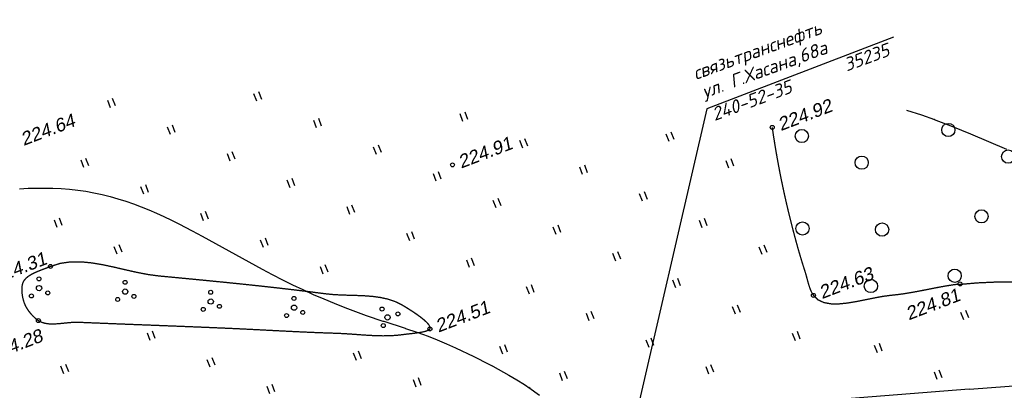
# Model space of a CAD drawing. Header units: millimetres. Extents: x -10 to 1169, y 1 to 1686.
# Tile 206 of 224: x 640 to 714, y 1576 to 1604. Entities that reach past the tile are written whole.
import ezdxf

# ---------------------------------------------------------------- set-up
doc = ezdxf.new("R2010")
doc.units = ezdxf.units.MM
doc.linetypes.add('AHIDDEN1', pattern=[2, 0.5, -1.5])
for name, color, linetype in [('CONTURS', 7, 'Continuous'), ('IZOLINES', 32, 'Continuous'), ('PDIGIT', 170, 'Continuous'), ('PICKETS', 7, 'Continuous'), ('УЧАСТКИ', 7, 'Continuous')]:
    doc.layers.add(name, color=color, linetype=linetype)
doc.styles.add('ITALICC', font='isocpeui.ttf', dxfattribs={"height": 2})
doc.styles.get("Standard").update_dxf_attribs({"font": 'arial.ttf'})

# ---------------------------------------------------------------- blocks, each defined once
blk = doc.blocks.new('401')
at = {"layer": 'CONTURS'}
for p, q in [((0, 0), (0, 1.2)), ((0.8, 0), (0.8, 1.2))]:
    blk.add_line(p, q, dxfattribs=at)
blk = doc.blocks.new('394')
at = {"layer": 'CONTURS', "color": 7, "linetype": 'Continuous'}
for centre, radius in [((0.52, 1.35), 0.3), ((0.03, 0.04), 0.4), ((-1.46, -0.66), 0.3), ((1, -1.11), 0.3)]:
    blk.add_circle(centre, radius, dxfattribs=at)
blk = doc.blocks.new('372')
at = {"layer": 'CONTURS'}
blk.add_circle((0, 0), 1, dxfattribs=at)

msp = doc.modelspace()

# ---------------------------------------------------------------- linework, layer by layer
at = {"layer": 'CONTURS', "color": 1}
msp.add_lwpolyline([(705.60049, 1602.29049), (691.49964, 1596.87768), (685.62753, 1571.48179)], dxfattribs=at)
at = {"layer": 'CONTURS', "linetype": 'AHIDDEN1', "const_width": 0.1, "flags": 128}
for points in [[(710.48691, 1583.58158), (710.65714, 1583.60343), (711.94714, 1583.71637), (713.24138, 1583.77489), (714.53909, 1583.78786), (715.83948, 1583.76414), (717.14178, 1583.71262), (718.44522, 1583.64217), (719.74903, 1583.56165), (721.05242, 1583.47994), (722.35463, 1583.40591), (723.65488, 1583.34844), (725.14778, 1583.23452), (726.65977, 1583.02416), (728.18259, 1582.75639), (729.70796, 1582.47023), (731.22762, 1582.20469), (732.73331, 1581.9988), (734.21676, 1581.89156), (735.6697, 1581.92201), (737.08386, 1582.12915), (738.45098, 1582.55202), (738.79, 1582.6901), (739.13393, 1582.83303), (739.47992, 1582.98208), (739.82513, 1583.1385), (740.1667, 1583.30359), (740.50177, 1583.47861), (740.8275, 1583.66483), (741.14103, 1583.86353), (741.43951, 1584.07598), (741.72009, 1584.30345), (742.05692, 1584.62915), (742.36398, 1584.98819), (742.64581, 1585.37508), (742.90697, 1585.78432), (743.15202, 1586.21043), (743.38549, 1586.64791), (743.61195, 1587.09128), (743.83594, 1587.53504), (744.06203, 1587.9737), (744.29476, 1588.40178), (744.57262, 1588.90162), (744.84443, 1589.40524), (745.11038, 1589.91235), (745.37069, 1590.42267), (745.62557, 1590.9359), (745.87525, 1591.45178), (746.11992, 1591.97), (746.35981, 1592.49029), (746.59512, 1593.01236), (746.82608, 1593.53592), (746.98499, 1593.9032), (747.14153, 1594.27153), (747.29569, 1594.64092), (747.44747, 1595.01136), (747.59687, 1595.38287), (747.7439, 1595.75543), (747.88855, 1596.12905), (748.03082, 1596.50372), (748.17072, 1596.87946), (748.30824, 1597.25625)], [(696.44772, 1595.47345), (696.55171, 1594.77614), (696.66265, 1594.0805), (696.78056, 1593.38651), (696.90541, 1592.69418), (697.03723, 1592.00351), (697.176, 1591.31449), (697.32173, 1590.62713), (697.47442, 1589.94143), (697.63406, 1589.25739), (697.80066, 1588.57501), (697.9004, 1588.17844), (698.00183, 1587.78209), (698.10523, 1587.38611), (698.2109, 1586.99065), (698.31912, 1586.59585), (698.43016, 1586.20184), (698.54432, 1585.80878), (698.66186, 1585.41681), (698.78308, 1585.02607), (698.90827, 1584.63671), (698.96744, 1584.44509), (699.02327, 1584.24731), (699.07752, 1584.04612), (699.13194, 1583.84425), (699.18831, 1583.64446), (699.24839, 1583.44948), (699.31395, 1583.26206), (699.38674, 1583.08494), (699.46853, 1582.92087), (699.56109, 1582.77259), (699.91078, 1582.43193), (700.36124, 1582.22572), (700.89455, 1582.13201), (701.49276, 1582.12883), (702.13795, 1582.19422), (702.8122, 1582.30621), (703.49758, 1582.44284), (704.17615, 1582.58215), (704.83, 1582.70218), (705.44118, 1582.78096), (705.96395, 1582.83667), (706.48531, 1582.90994), (707.00558, 1582.99669), (707.52508, 1583.09283), (708.04413, 1583.1943), (708.56305, 1583.29701), (709.08215, 1583.3969), (709.60176, 1583.48987), (710.1222, 1583.57187), (710.47355, 1583.61696)], [(670.57273, 1580.2388), (670.5886, 1580.36752), (670.51226, 1580.52695), (670.35925, 1580.71006), (670.14509, 1580.90979), (669.88533, 1581.11909), (669.5955, 1581.33091), (669.29112, 1581.53821), (668.98774, 1581.73394), (668.70088, 1581.91105), (668.44609, 1582.06249), (667.94099, 1582.30945), (667.40499, 1582.48897), (666.8435, 1582.61271), (666.26196, 1582.69234), (665.66577, 1582.73953), (665.06038, 1582.76594), (664.4512, 1582.78323), (663.84366, 1582.80307), (663.24319, 1582.83712), (662.65521, 1582.89705), (661.40096, 1583.05837), (660.14558, 1583.21111), (658.88921, 1583.35627), (657.63201, 1583.49485), (656.37412, 1583.62783), (655.1157, 1583.75619), (653.85689, 1583.88095), (652.59784, 1584.00307), (651.3387, 1584.12357), (650.07962, 1584.24341), (649.25438, 1584.35423), (648.41673, 1584.51612), (647.57193, 1584.70666), (646.72526, 1584.90343), (645.88198, 1585.08401), (645.04736, 1585.22597), (644.22665, 1585.30689), (643.42513, 1585.30435), (642.64806, 1585.19592), (641.90071, 1584.95919), (641.67319, 1584.86801), (641.42878, 1584.77557), (641.17536, 1584.67956), (640.92084, 1584.57766), (640.67312, 1584.46755), (640.44008, 1584.34691), (640.22964, 1584.21341), (640.04969, 1584.06474), (639.90812, 1583.89857), (639.81283, 1583.7126), (639.77567, 1583.58059), (639.75193, 1583.43642), (639.74068, 1583.2828), (639.74099, 1583.12246), (639.75195, 1582.95811), (639.77261, 1582.79248), (639.80205, 1582.62828), (639.83935, 1582.46824), (639.88358, 1582.31508), (639.9338, 1582.17152), (639.99829, 1582.02175), (640.07599, 1581.87234), (640.16535, 1581.72476), (640.26483, 1581.5805), (640.37286, 1581.44106), (640.48791, 1581.30792), (640.60841, 1581.18256), (640.73282, 1581.06648), (640.85958, 1580.96115), (640.98715, 1580.86807), (641.23123, 1580.73903), (641.49987, 1580.65869), (641.78875, 1580.61848), (642.09352, 1580.6098), (642.40985, 1580.62406), (642.7334, 1580.65267), (643.05985, 1580.68703), (643.38485, 1580.71857), (643.70408, 1580.73869), (644.01319, 1580.73879), (645.13632, 1580.6922), (646.2595, 1580.64693), (647.38272, 1580.60259), (648.50597, 1580.55884), (649.62923, 1580.51529), (650.75247, 1580.47158), (651.8757, 1580.42734), (652.99888, 1580.3822), (654.12201, 1580.3358), (655.24507, 1580.28776), (656.06552, 1580.25038), (656.88587, 1580.21043), (657.70617, 1580.16884), (658.52643, 1580.12653), (659.3467, 1580.08442), (660.167, 1580.04343), (660.98737, 1580.00449), (661.80784, 1579.96852), (662.62844, 1579.93644), (663.4492, 1579.90918), (663.95953, 1579.88748), (664.47101, 1579.85597), (664.98318, 1579.81928), (665.49554, 1579.78207), (666.00761, 1579.74899), (666.51891, 1579.72468), (667.02896, 1579.71378), (667.53728, 1579.72096), (668.04339, 1579.75084), (668.5468, 1579.80809), (668.76421, 1579.83661), (669.00259, 1579.8643), (669.25284, 1579.8927), (669.50587, 1579.9233), (669.75257, 1579.95765), (669.98384, 1579.99727), (670.19059, 1580.04366), (670.36373, 1580.09837), (670.49414, 1580.16291), (670.57273, 1580.2388)]]:
    msp.add_lwpolyline(points, dxfattribs=at)
at = {"layer": 'IZOLINES'}
for points in [[(706.60088, 1596.78596), (707.72091, 1596.42129), (708.70839, 1596.07152), (708.67799, 1596.08124), (710.06317, 1595.55334), (711.43526, 1594.99278), (714.16121, 1593.82828)], [(639.56153, 1590.8409), (640.2169, 1590.8681), (640.21796, 1590.86813), (640.21779, 1590.86874), (640.84252, 1590.88428), (641.46732, 1590.8881), (642.09188, 1590.87691), (642.71569, 1590.84838), (643.33809, 1590.80072), (643.95835, 1590.73275), (644.57567, 1590.64386), (645.18933, 1590.53393), (645.79865, 1590.40331), (646.40307, 1590.25264), (647.00217, 1590.08287), (647.59567, 1589.89509), (648.18341, 1589.69056), (648.76539, 1589.47059), (649.34173, 1589.23656), (649.91264, 1588.98986), (650.47845, 1588.73187), (651.03955, 1588.46395), (651.59642, 1588.18743), (652.61634, 1587.65802), (652.60629, 1587.66509), (653.3651, 1587.25467), (654.87474, 1586.41944), (656.38186, 1585.57966), (657.89692, 1584.75458), (658.66008, 1584.35263), (659.42801, 1583.96001), (660.20127, 1583.57812), (660.9802, 1583.20813), (661.76495, 1582.85088), (662.55554, 1582.50696), (663.3518, 1582.17663), (664.15342, 1581.85978), (664.95998, 1581.55592), (665.7709, 1581.26413), (667.02718, 1580.8345), (667.0983, 1580.81083), (667.09843, 1580.81078), (667.09624, 1580.81114), (668.70034, 1580.28666), (668.72671, 1580.27806), (668.72363, 1580.27813), (669.58781, 1579.9928), (670.44606, 1579.68707), (670.4479, 1579.68636), (670.4479, 1579.68636), (670.4479, 1579.68636), (670.4479, 1579.68636), (670.44791, 1579.68635), (670.44756, 1579.68488), (671.11782, 1579.41931), (671.13246, 1579.41323), (671.13248, 1579.41322), (671.1331, 1579.4123), (671.83027, 1579.11456), (672.52194, 1578.80442), (673.89179, 1578.15581), (675.03129, 1577.58026), (675.28519, 1577.44684), (675.30219, 1577.43783), (675.30227, 1577.43778), (675.33435, 1577.41878), (676.54319, 1576.75083), (677.13647, 1576.39773), (677.72066, 1576.03009), (678.15386, 1575.74226), (678.05528, 1575.80735), (678.87075, 1575.23153)]]:
    msp.add_lwpolyline(points, dxfattribs=at)
at = {"layer": 'PICKETS', "color": 7, "lineweight": -2}
for centre in [(696.44772, 1595.47345), (672.28463, 1592.6389), (641.90071, 1584.95919), (710.64377, 1583.6388), (699.56109, 1582.77259), (640.98715, 1580.86807), (670.57273, 1580.2388)]:
    msp.add_circle(centre, 0.15, dxfattribs=at)
at = {"layer": 'УЧАСТКИ', "color": 6, "linetype": 'Continuous', "lineweight": -2}
for p, q in [((793.61093, 1582.1188), (711.34404, 1575.6496)), ((711.33068, 1575.68497), (579.84392, 1565.34528))]:
    msp.add_line(p, q, dxfattribs=at)

# ---------------------------------------------------------------- block references
at = {"layer": 'CONTURS', "lineweight": -2, "xscale": 0.5, "yscale": 0.5, "zscale": 0.5}
for name, p, rotation in [('401', (646.44034, 1596.95122), 21), ('401', (657.49722, 1597.44655), 21), ('401', (662.01904, 1595.43331), 21), ('401', (673.07592, 1595.92864), 21), ('401', (650.96215, 1594.93798), 21), ('372', (698.68529, 1594.82062), 21), ('372', (709.75553, 1595.28058), 21), ('401', (677.59774, 1593.9154), 21), ('401', (688.65462, 1594.41073), 21), ('401', (666.54086, 1593.42006), 21), ('372', (714.27735, 1593.26734), 21), ('401', (644.42709, 1592.4294), 21), ('401', (655.48397, 1592.92473), 21), ('372', (703.20711, 1592.80738), 21), ('401', (682.11956, 1591.90215), 21), ('401', (693.17644, 1592.39748), 21), ('401', (671.06268, 1591.40682), 21), ('401', (648.94891, 1590.41616), 21), ('401', (660.00579, 1590.91149), 21), ('401', (686.64138, 1589.88891), 21), ('401', (664.52761, 1588.89825), 21), ('401', (675.58449, 1589.39358), 21), ('372', (712.26411, 1588.74552), 21), ('401', (653.47073, 1588.40291), 21), ('401', (642.41385, 1587.90758), 21), ('401', (680.10631, 1587.38033), 21), ('401', (691.1632, 1587.87567), 21), ('372', (698.73261, 1587.8288), 21), ('372', (704.7486, 1587.74676), 21), ('401', (669.04943, 1586.885), 21), ('401', (646.93567, 1585.89434), 21), ('401', (657.99255, 1586.38967), 21), ('401', (695.68502, 1585.86242), 21), ('401', (684.62813, 1585.36709), 21), ('401', (662.51437, 1584.37643), 21), ('401', (673.57125, 1584.87176), 21), ('394', (641.03052, 1583.2984), 21), ('372', (710.23751, 1584.25907), 21), ('394', (647.54335, 1583.03497), 21), ('401', (678.09307, 1582.85851), 21), ('401', (689.14995, 1583.35385), 21), ('372', (703.90708, 1583.47951), 21), ('394', (654.00847, 1582.28288), 21), ('394', (660.30434, 1581.81858), 21), ('401', (693.67177, 1581.3406), 21), ('394', (667.39245, 1581.12922), 173.2822261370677), ('401', (682.61489, 1580.84527), 21), ('401', (710.92668, 1580.92845), 21), ('401', (649.44424, 1579.35927), 21), ('401', (698.19359, 1579.32736), 21), ('401', (676.07983, 1578.33669), 21), ('401', (687.13671, 1578.83203), 21), ('401', (704.39162, 1578.41988), 21), ('401', (665.02294, 1577.84136), 21), ('401', (642.90918, 1576.8507), 21), ('401', (653.96606, 1577.34603), 21), ('401', (691.65853, 1576.81878), 21), ('401', (680.60165, 1576.32345), 21), ('401', (708.91344, 1576.40663), 21), ('401', (658.48788, 1575.33279), 21), ('401', (669.54476, 1575.82812), 21)]:
    msp.add_blockref(name, p, dxfattribs=dict(at, rotation=rotation))

# ---------------------------------------------------------------- texts
at = {"layer": 'CONTURS', "color": 1, "lineweight": -2, "style": 'ITALICC'}
for s, p in [('связьтранснефть', (690.66681, 1599.04899)), ('ул. Г.Хасана,68а', (691.32928, 1597.6539)), ('35235', (702.06984, 1599.69051)), ('240-52-35', (692.08945, 1595.95057))]:
    msp.add_text(s, height=1, rotation=20.136891, dxfattribs=at).set_placement(p)
at = {"layer": 'PDIGIT', "color": 7, "lineweight": -2, "oblique": 10}
for s, p in [('224.92', (697.0937, 1595.18584)), ('224.64', (639.8714, 1594.06581)), ('224.91', (672.93061, 1592.35129)), ('224.31', (637.73791, 1583.63359)), ('224.63', (700.20706, 1582.48498)), ('224.81', (706.76223, 1580.8769)), ('224.51', (671.2187, 1579.95119)), ('224.28', (637.42305, 1577.79217))]:
    msp.add_text(s, height=1, rotation=21, dxfattribs=at).set_placement(p)

doc.saveas('drawing.dxf')
